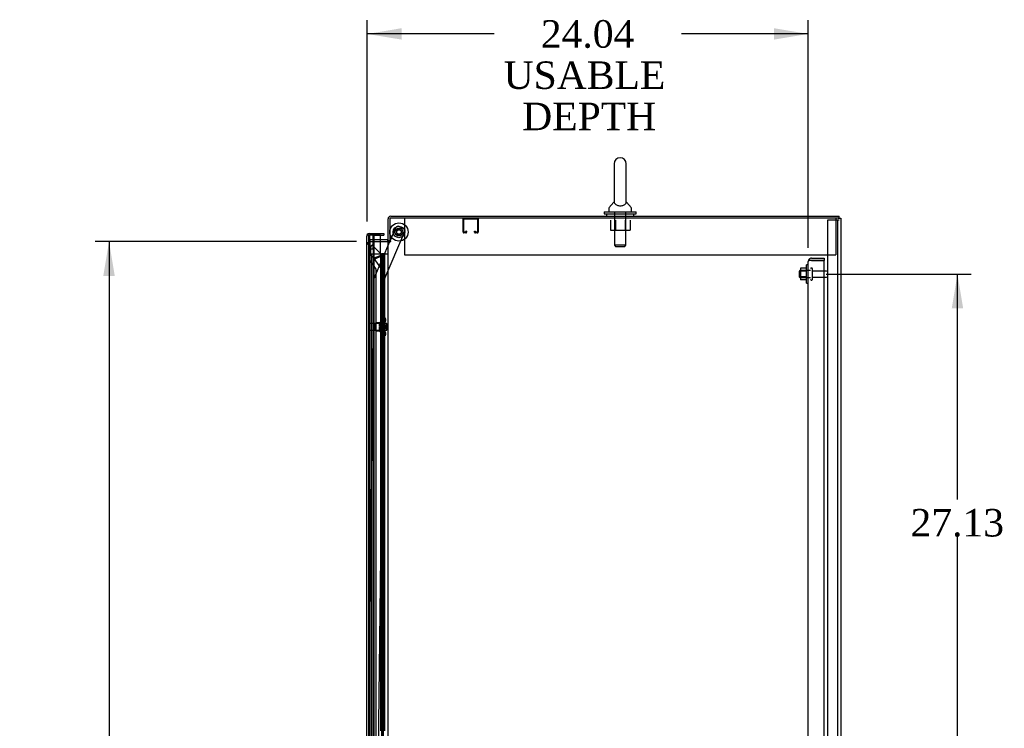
# Model space of a CAD drawing. Header units: inches. Extents: x 1 to 359, y -2 to 239.
# Tile 10 of 18: x 151 to 204, y 115 to 153. Entities that reach past the tile are written whole.
import ezdxf
from ezdxf.enums import TextEntityAlignment as Align
from ezdxf.lldxf.tags import DXFTag

# ---------------------------------------------------------------- set-up
doc = ezdxf.new("R2010")
doc.units = ezdxf.units.IN
doc.header["$MEASUREMENT"] = 0
for name, color, linetype in [('COM41309', 7, 'Continuous'), ('COM43132', 7, 'Continuous'), ('COM50799-2', 7, 'Continuous'), ('COM52909', 7, 'Continuous'), ('COM54578-56', 7, 'Continuous'), ('COM55702-58', 7, 'Continuous'), ('COM56694-2', 7, 'Continuous'), ('COM70839-2', 7, 'Continuous'), ('COM71155-13', 7, 'Continuous'), ('COM71162-14', 7, 'Continuous'), ('Default', 7, 'Continuous'), ('GSK11033', 7, 'Continuous'), ('NTS166105', 7, 'Continuous'), ('NTS166905', 7, 'Continuous'), ('NTS18147', 7, 'Continuous'), ('ROL87452', 7, 'Continuous'), ('RVT17786', 7, 'Continuous'), ('SCS00680', 7, 'Continuous'), ('STD26094', 7, 'Continuous'), ('STD26265', 7, 'Continuous'), ('WAF25059', 7, 'Continuous'), ('WAF25362', 7, 'Continuous'), ('WAF25376', 7, 'Continuous'), ('WAM254785', 7, 'Continuous'), ('WAM30038', 7, 'Continuous')]:
    doc.layers.add(name, color=color, linetype=linetype)
doc.styles.add('SEACAD_Times_New_Roman', font='times.ttf')
tags = doc.linetypes.add('HIDDEN2', pattern=[0.1875, 0.125, -0.0625]).pattern_tags.tags
tags[6:7] = [DXFTag(74, 4), DXFTag(75, 0), DXFTag(340, '0'), DXFTag(46, 0.0), DXFTag(50, 0.0), DXFTag(44, 0.0), DXFTag(45, 0.0)]
tags[4:5] = [DXFTag(74, 4), DXFTag(75, 0), DXFTag(340, '0'), DXFTag(46, 0.0), DXFTag(50, 0.0), DXFTag(44, 0.0), DXFTag(45, 0.0)]
doc.dimstyles.new('HAMMOND_(STH_-_300x200)', dxfattribs={"dimtxt": 1.5, "dimasz": 1.875, "dimexe": 0.75, "dimexo": 0.75, "dimgap": 0.375, "dimtad": 0, "dimtih": 1, "dimtoh": 1, "dimzin": 0, "dimdsep": 46, "dimtxsty": 'SEACAD_Times_New_Roman', "dimblk1": '_SE_FILLED', "dimblk2": '_SE_FILLED', "dimsah": 1, "dimcen": 0.75, "dimadec": 0, "dimazin": 0, "dimtfac": 0.8, "dimtofl": 0, "dimtmove": 0, "dimatfit": 3, "dimfxl": 1, "dimtolj": 1, "dimtzin": 0, "dimarcsym": 0})

# ---------------------------------------------------------------- blocks, each defined once
blk = doc.blocks.new('SE2')
at = {"layer": 'COM41309', "color": 7, "linetype": 'HIDDEN2'}
for p, q in [((171.666, 142.4), (171.666, 142.215)), ((195.166, 142.4), (195.166, 142.215)), ((171.666, 142.215), (171.666, 140.4)), ((195.166, 142.215), (195.166, 140.4)), ((171.666, 140.4), (195.166, 140.4))]:
    blk.add_line(p, q, dxfattribs=at)
at = {"layer": 'COM43132', "color": 7, "linetype": 'HIDDEN2'}
for p, q in [((193.77, 140.09), (193.703, 140.139)), ((193.852, 140.09), (193.703, 140.09)), ((193.852, 140.09), (193.77, 140.09)), ((193.852, 140.215), (194.542, 140.215)), ((193.852, 140.09), (193.852, 140.09)), ((193.852, 140.09), (194.542, 140.09)), ((194.542, 140.09), (193.852, 140.09)), ((194.542, 140.215), (194.542, 140.09)), ((194.542, 84.34), (194.542, 140.09)), ((193.667, 84.4), (193.667, 140.03)), ((193.667, 140.03), (193.667, 140.03)), ((193.667, 140.03), (193.667, 140.03)), ((193.667, 140.03), (193.667, 140.03))]:
    blk.add_line(p, q, dxfattribs=at)
for start, end in [(143.806, 179.8792), (90, 143.806), (179.9411, 180)]:
    blk.add_arc((193.852, 140.03), 0.185, start, end, dxfattribs=at)
blk.add_open_spline([(193.703, 140.09), (193.691, 140.08), (193.682, 140.07), (193.673, 140.055), (193.671, 140.05), (193.668, 140.04), (193.667, 140.035), (193.667, 140.03)], degree=3, knots=[0, 0, 0, 0, 0.5, 0.5, 0.75, 0.75, 1, 1, 1, 1], dxfattribs=at)
at = {"layer": 'COM50799-2', "color": 7, "linetype": 'HIDDEN2'}
for p, q in [((169.696, 141.041), (169.601, 141.041)), ((169.805, 140.855), (169.853, 140.902)), ((169.822, 140.37), (169.822, 140.79)), ((169.853, 140.902), (169.882, 140.932)), ((169.882, 140.932), (170.404, 140.41)), ((169.989, 140.203), (169.822, 140.37)), ((170.286, 140.326), (169.989, 140.203)), ((170.006, 140.162), (170.303, 140.285)), ((170.006, 84.703), (170.006, 140.162)), ((170.303, 140.33), (170.303, 140.309)), ((170.327, 140.333), (170.374, 140.381)), ((170.337, 140.309), (170.404, 140.309)), ((170.404, 140.41), (170.374, 140.381)), ((170.404, 140.309), (170.446, 140.309)), ((170.446, 140.309), (170.446, 85.528))]:
    blk.add_line(p, q, dxfattribs=at)
at = {"layer": 'COM50799-2', "color": 7, "linetype": 'Continuous'}
for start, end in [(160.1967, 180), (142.4964, 157.5757)]:
    blk.add_arc((169.744, 141.415), 0.143, start, end, dxfattribs=at)
at = {"layer": 'COM50799-2', "color": 7, "linetype": 'HIDDEN2'}
for centre, radius, start, end in [((169.366, 140.707), 0.463, 10.3144, 18.5806), ((169.049, 141.063), 0.819, 340.5538, 348.6959), ((171.069, 139.16), 1.404, 119.6263, 123.8656), ((170.032, 141.663), 1.404, 281.1344, 285.3737), ((170.303, 140.309), 0.048, 0, 45), ((170.303, 140.309), 0.143, 0, 45)]:
    blk.add_arc(centre, radius, start, end, dxfattribs=at)
for points, knots in [([(169.724, 140.936), (169.707, 140.944), (169.691, 140.953), (169.661, 140.971), (169.647, 140.979), (169.625, 140.997), (169.616, 141.006), (169.604, 141.023), (169.601, 141.032), (169.601, 141.041)], [0, 0, 0, 0, 0.25, 0.25, 0.5, 0.5, 0.75, 0.75, 1, 1, 1, 1]), ([(169.76, 140.9), (169.756, 140.906), (169.753, 140.912), (169.745, 140.924), (169.741, 140.93), (169.734, 140.941), (169.73, 140.947), (169.723, 140.959), (169.719, 140.965), (169.71, 140.982), (169.705, 140.994), (169.7, 141.011), (169.698, 141.017), (169.696, 141.029), (169.696, 141.035), (169.696, 141.041)], [0, 0, 0, 0, 0.125, 0.125, 0.25, 0.25, 0.375, 0.375, 0.5, 0.5, 0.75, 0.75, 0.875, 0.875, 1, 1, 1, 1])]:
    blk.add_open_spline(points, degree=3, knots=knots, dxfattribs=at)
at = {"layer": 'COM52909', "color": 7, "linetype": 'HIDDEN2'}
for p, q in [((174.856, 141.63), (174.856, 142.357)), ((174.896, 141.63), (174.896, 142.357)), ((174.899, 142.36), (175.626, 142.36)), ((175.629, 142.357), (175.629, 141.63)), ((175.669, 142.357), (175.669, 141.63)), ((175.001, 141.627), (174.899, 141.627)), ((175.001, 141.587), (174.899, 141.587)), ((175.004, 141.681), (175.004, 141.63)), ((175.044, 141.681), (175.004, 141.681)), ((175.044, 141.681), (175.044, 141.63)), ((175.481, 141.63), (175.481, 141.681)), ((175.481, 141.681), (175.521, 141.681)), ((175.521, 141.63), (175.521, 141.681)), ((175.626, 141.627), (175.524, 141.627)), ((175.626, 141.587), (175.524, 141.587))]:
    blk.add_line(p, q, dxfattribs=at)
for centre, radius, start, end in [((174.899, 142.357), 0.043, 90, 180), ((174.899, 142.357), 0.003, 90, 180), ((175.626, 142.357), 0.043, 0, 90), ((175.626, 142.357), 0.003, 0, 90), ((174.899, 141.63), 0.043, 180, 270), ((174.899, 141.63), 0.003, 180, 270), ((175.001, 141.63), 0.003, 270, 0), ((175.001, 141.63), 0.043, 270, 0), ((175.524, 141.63), 0.043, 180, 270), ((175.524, 141.63), 0.003, 180, 270), ((175.626, 141.63), 0.003, 270, 0), ((175.626, 141.63), 0.043, 270, 0)]:
    blk.add_arc(centre, radius, start, end, dxfattribs=at)
at = {"layer": 'COM54578-56', "color": 7, "linetype": 'HIDDEN2'}
for p, q in [((170.346, 140.433), (169.858, 140.433)), ((169.858, 140.433), (169.858, 84.433)), ((170.4, 140.442), (170.4, 140.468)), ((170.4, 140.468), (170.45, 140.468)), ((170.45, 140.442), (170.4, 140.442)), ((170.413, 140.442), (170.413, 140.433)), ((170.413, 140.433), (170.413, 84.433)), ((170.45, 140.468), (170.475, 140.468)), ((170.45, 140.442), (170.475, 140.442)), ((170.463, 139.433), (170.463, 140.433)), ((170.475, 140.468), (170.525, 140.468)), ((170.525, 140.442), (170.475, 140.442)), ((170.504, 139.433), (170.504, 140.433)), ((170.513, 140.433), (170.513, 140.442)), ((170.513, 84.433), (170.513, 140.433)), ((170.525, 140.468), (170.525, 140.442)), ((170.58, 139.433), (170.58, 140.433)), ((170.452, 138.433), (170.452, 139.433)), ((170.549, 139.433), (170.58, 139.433)), ((170.575, 139.433), (170.575, 138.433)), ((170.58, 138.433), (170.58, 139.433)), ((170.463, 137.433), (170.463, 138.433)), ((170.504, 137.433), (170.504, 138.433)), ((170.549, 138.433), (170.58, 138.433)), ((170.58, 137.433), (170.58, 138.433)), ((170.452, 136.433), (170.452, 137.433)), ((170.549, 137.433), (170.58, 137.433)), ((170.575, 137.433), (170.575, 136.433)), ((170.58, 136.433), (170.58, 137.433)), ((170.463, 135.433), (170.463, 136.433)), ((170.504, 135.433), (170.504, 136.433)), ((170.549, 136.433), (170.58, 136.433)), ((170.58, 135.433), (170.58, 136.433)), ((170.452, 134.433), (170.452, 135.433)), ((170.549, 135.433), (170.58, 135.433)), ((170.575, 135.433), (170.575, 134.433)), ((170.58, 134.433), (170.58, 135.433)), ((170.463, 133.433), (170.463, 134.433)), ((170.504, 133.433), (170.504, 134.433)), ((170.549, 134.433), (170.58, 134.433)), ((170.58, 133.433), (170.58, 134.433)), ((170.452, 132.433), (170.452, 133.433)), ((170.549, 133.433), (170.58, 133.433)), ((170.575, 133.433), (170.575, 132.433)), ((170.58, 132.433), (170.58, 133.433)), ((170.463, 131.433), (170.463, 132.433)), ((170.504, 131.433), (170.504, 132.433)), ((170.549, 132.433), (170.58, 132.433)), ((170.58, 131.433), (170.58, 132.433)), ((170.452, 130.433), (170.452, 131.433)), ((170.549, 131.433), (170.58, 131.433)), ((170.575, 131.433), (170.575, 130.433)), ((170.58, 130.433), (170.58, 131.433)), ((170.463, 129.433), (170.463, 130.433)), ((170.504, 129.433), (170.504, 130.433)), ((170.549, 130.433), (170.58, 130.433)), ((170.58, 129.433), (170.58, 130.433)), ((170.452, 128.433), (170.452, 129.433)), ((170.549, 129.433), (170.58, 129.433)), ((170.575, 129.433), (170.575, 128.433)), ((170.58, 128.433), (170.58, 129.433)), ((170.463, 127.433), (170.463, 128.433)), ((170.504, 127.433), (170.504, 128.433)), ((170.549, 128.433), (170.58, 128.433)), ((170.58, 127.433), (170.58, 128.433)), ((170.452, 126.433), (170.452, 127.433)), ((170.549, 127.433), (170.58, 127.433)), ((170.575, 127.433), (170.575, 126.433)), ((170.58, 126.433), (170.58, 127.433)), ((170.463, 125.433), (170.463, 126.433)), ((170.504, 125.433), (170.504, 126.433)), ((170.549, 126.433), (170.58, 126.433)), ((170.58, 125.433), (170.58, 126.433)), ((170.452, 124.433), (170.452, 125.433)), ((170.549, 125.433), (170.58, 125.433)), ((170.575, 125.433), (170.575, 124.433)), ((170.58, 124.433), (170.58, 125.433)), ((170.463, 123.433), (170.463, 124.433)), ((170.504, 123.433), (170.504, 124.433)), ((170.549, 124.433), (170.58, 124.433)), ((170.58, 123.433), (170.58, 124.433)), ((170.452, 122.433), (170.452, 123.433)), ((170.549, 123.433), (170.58, 123.433)), ((170.575, 123.433), (170.575, 122.433)), ((170.58, 122.433), (170.58, 123.433)), ((170.463, 121.433), (170.463, 122.433)), ((170.504, 121.433), (170.504, 122.433)), ((170.549, 122.433), (170.58, 122.433)), ((170.58, 121.433), (170.58, 122.433)), ((170.452, 120.433), (170.452, 121.433)), ((170.549, 121.433), (170.58, 121.433)), ((170.575, 121.433), (170.575, 120.433)), ((170.58, 120.433), (170.58, 121.433)), ((170.463, 119.433), (170.463, 120.433)), ((170.504, 119.433), (170.504, 120.433)), ((170.549, 120.433), (170.58, 120.433)), ((170.58, 119.433), (170.58, 120.433)), ((170.452, 118.433), (170.452, 119.433)), ((170.549, 119.433), (170.58, 119.433)), ((170.575, 119.433), (170.575, 118.433)), ((170.58, 118.433), (170.58, 119.433)), ((170.463, 117.433), (170.463, 118.433)), ((170.504, 117.433), (170.504, 118.433)), ((170.549, 118.433), (170.58, 118.433)), ((170.58, 117.433), (170.58, 118.433)), ((170.452, 116.433), (170.452, 117.433)), ((170.549, 117.433), (170.58, 117.433)), ((170.575, 117.433), (170.575, 116.433)), ((170.58, 116.433), (170.58, 117.433)), ((170.463, 115.433), (170.463, 116.433)), ((170.504, 115.433), (170.504, 116.433)), ((170.549, 116.433), (170.58, 116.433)), ((170.58, 115.433), (170.58, 116.433)), ((170.452, 114.433), (170.452, 115.433)), ((170.549, 115.433), (170.58, 115.433)), ((170.575, 115.433), (170.575, 114.433)), ((170.58, 114.433), (170.58, 115.433))]:
    blk.add_line(p, q, dxfattribs=at)
at = {"layer": 'COM54578-56', "color": 7, "linetype": 'Continuous'}
for p, q in [((170.549, 140.433), (170.346, 140.433)), ((170.346, 140.433), (170.346, 139.433)), ((170.761, 140.433), (170.549, 140.433)), ((170.549, 140.433), (170.549, 139.433)), ((170.346, 139.433), (170.549, 139.433)), ((170.346, 139.433), (170.549, 139.433)), ((170.346, 139.433), (170.346, 138.433)), ((170.549, 139.433), (170.549, 138.433)), ((170.346, 138.433), (170.346, 137.433)), ((170.346, 138.433), (170.549, 138.433)), ((170.346, 138.433), (170.549, 138.433)), ((170.549, 138.433), (170.549, 137.433)), ((170.346, 137.433), (170.549, 137.433)), ((170.346, 137.433), (170.549, 137.433)), ((170.346, 137.433), (170.346, 136.433)), ((170.549, 137.433), (170.549, 136.433)), ((170.346, 136.433), (170.346, 135.433)), ((170.346, 136.433), (170.549, 136.433)), ((170.346, 136.433), (170.549, 136.433)), ((170.549, 136.433), (170.549, 135.433)), ((170.346, 135.433), (170.549, 135.433)), ((170.346, 135.433), (170.549, 135.433)), ((170.346, 135.433), (170.346, 134.433)), ((170.549, 135.433), (170.549, 134.433)), ((170.346, 134.433), (170.346, 133.433)), ((170.346, 134.433), (170.549, 134.433)), ((170.346, 134.433), (170.549, 134.433)), ((170.549, 134.433), (170.549, 133.433)), ((170.346, 133.433), (170.549, 133.433)), ((170.346, 133.433), (170.549, 133.433)), ((170.346, 133.433), (170.346, 132.433)), ((170.549, 133.433), (170.549, 132.433)), ((170.346, 132.433), (170.346, 131.433)), ((170.346, 132.433), (170.549, 132.433)), ((170.346, 132.433), (170.549, 132.433)), ((170.549, 132.433), (170.549, 131.433)), ((170.346, 131.433), (170.549, 131.433)), ((170.346, 131.433), (170.549, 131.433)), ((170.346, 131.433), (170.346, 130.433)), ((170.549, 131.433), (170.549, 130.433)), ((170.346, 130.433), (170.346, 129.433)), ((170.346, 130.433), (170.549, 130.433)), ((170.346, 130.433), (170.549, 130.433)), ((170.549, 130.433), (170.549, 129.433)), ((170.346, 129.433), (170.549, 129.433)), ((170.346, 129.433), (170.549, 129.433)), ((170.346, 129.433), (170.346, 128.433)), ((170.549, 129.433), (170.549, 128.433)), ((170.346, 128.433), (170.346, 127.433)), ((170.346, 128.433), (170.549, 128.433)), ((170.346, 128.433), (170.549, 128.433)), ((170.549, 128.433), (170.549, 127.433)), ((170.346, 127.433), (170.549, 127.433)), ((170.346, 127.433), (170.549, 127.433)), ((170.346, 127.433), (170.346, 126.433)), ((170.549, 127.433), (170.549, 126.433)), ((170.346, 126.433), (170.346, 125.433)), ((170.346, 126.433), (170.549, 126.433)), ((170.346, 126.433), (170.549, 126.433)), ((170.549, 126.433), (170.549, 125.433)), ((170.346, 125.433), (170.549, 125.433)), ((170.346, 125.433), (170.549, 125.433)), ((170.346, 125.433), (170.346, 124.433)), ((170.549, 125.433), (170.549, 124.433)), ((170.346, 124.433), (170.346, 123.433)), ((170.346, 124.433), (170.549, 124.433)), ((170.346, 124.433), (170.549, 124.433)), ((170.549, 124.433), (170.549, 123.433)), ((170.346, 123.433), (170.549, 123.433)), ((170.346, 123.433), (170.549, 123.433)), ((170.346, 123.433), (170.346, 122.433)), ((170.549, 123.433), (170.549, 122.433)), ((170.346, 122.433), (170.346, 121.433)), ((170.346, 122.433), (170.549, 122.433)), ((170.346, 122.433), (170.549, 122.433)), ((170.549, 122.433), (170.549, 121.433)), ((170.346, 121.433), (170.549, 121.433)), ((170.346, 121.433), (170.549, 121.433)), ((170.346, 121.433), (170.346, 120.433)), ((170.549, 121.433), (170.549, 120.433)), ((170.346, 120.433), (170.346, 119.433)), ((170.346, 120.433), (170.549, 120.433)), ((170.346, 120.433), (170.549, 120.433)), ((170.549, 120.433), (170.549, 119.433)), ((170.346, 119.433), (170.549, 119.433)), ((170.346, 119.433), (170.549, 119.433)), ((170.346, 119.433), (170.346, 118.433)), ((170.549, 119.433), (170.549, 118.433)), ((170.346, 118.433), (170.346, 117.433)), ((170.346, 118.433), (170.549, 118.433)), ((170.346, 118.433), (170.549, 118.433)), ((170.549, 118.433), (170.549, 117.433)), ((170.346, 117.433), (170.549, 117.433)), ((170.346, 117.433), (170.549, 117.433)), ((170.346, 117.433), (170.346, 116.433)), ((170.549, 117.433), (170.549, 116.433)), ((170.346, 116.433), (170.346, 115.433)), ((170.346, 116.433), (170.549, 116.433)), ((170.346, 116.433), (170.549, 116.433)), ((170.549, 116.433), (170.549, 115.433)), ((170.346, 115.433), (170.549, 115.433)), ((170.346, 115.433), (170.549, 115.433)), ((170.346, 115.433), (170.346, 114.433)), ((170.549, 115.433), (170.549, 114.433))]:
    blk.add_line(p, q, dxfattribs=at)
at = {"layer": 'COM55702-58', "color": 7, "linetype": 'HIDDEN2'}
for p, q in [((194.729, 82.547), (194.729, 142.297)), ((194.729, 142.297), (194.916, 142.297)), ((194.916, 142.297), (195.166, 142.297)), ((195.166, 142.297), (195.282, 142.297)), ((195.282, 82.547), (195.282, 142.297)), ((195.282, 142.297), (195.354, 142.297))]:
    blk.add_line(p, q, dxfattribs=at)
at = {"layer": 'COM56694-2', "color": 7, "linetype": 'Continuous'}
for p, q in [((169.601, 83.451), (169.601, 141.415)), ((169.601, 141.415), (169.601, 141.415)), ((169.601, 141.415), (169.601, 141.415)), ((169.601, 141.415), (169.601, 141.415)), ((169.681, 141.463), (169.631, 141.502)), ((169.744, 141.462), (169.631, 141.462)), ((169.744, 141.463), (169.681, 141.463)), ((169.744, 141.558), (170.538, 141.558)), ((169.744, 141.463), (169.744, 141.463)), ((170.346, 141.462), (169.744, 141.462)), ((169.946, 141.463), (170.538, 141.463)), ((170.346, 140.433), (170.346, 141.462)), ((170.538, 141.558), (170.538, 141.463))]:
    blk.add_line(p, q, dxfattribs=at)
for start, end in [(142.4964, 179.8439), (179.9238, 180), (90, 142.4964)]:
    blk.add_arc((169.744, 141.415), 0.143, start, end, dxfattribs=at)
blk.add_open_spline([(169.631, 141.462), (169.621, 141.455), (169.614, 141.447), (169.606, 141.435), (169.604, 141.431), (169.602, 141.423), (169.601, 141.419), (169.601, 141.415)], degree=3, knots=[0, 0, 0, 0, 0.5, 0.5, 0.75, 0.75, 1, 1, 1, 1], dxfattribs=at)
at = {"layer": 'COM70839-2', "color": 7, "linetype": 'HIDDEN2'}
for p, q in [((170.875, 141.15), (171.188, 141.879)), ((171.352, 141.944), (171.61, 141.834)), ((170.543, 139.027), (171.676, 141.67)), ((170.024, 139.162), (170.863, 141.12)), ((169.722, 114.563), (170.013, 139.114)), ((170.237, 113.182), (170.543, 139.027))]:
    blk.add_line(p, q, dxfattribs=at)
at = {"layer": 'COM70839-2', "color": 7, "linetype": 'Continuous'}
blk.add_line((170.863, 141.12), (170.875, 141.15), dxfattribs=at)
at = {"layer": 'COM70839-2', "color": 7, "linetype": 'HIDDEN2'}
blk.add_circle((171.356, 141.637), 0.129, dxfattribs=at)
for centre, start, end in [((171.303, 141.829), 66.8076, 156.8076), ((171.561, 141.719), 336.8076, 66.8076), ((170.138, 139.113), 156.8076, 179.3196)]:
    blk.add_arc(centre, 0.125, start, end, dxfattribs=at)
at = {"layer": 'COM71155-13', "color": 7, "linetype": 'Continuous'}
for p, q in [((195.306, 142.4), (170.856, 142.4)), ((170.856, 142.4), (170.856, 141.15)), ((195.306, 142.4), (195.449, 142.4)), ((195.449, 142.4), (195.449, 82.465)), ((170.346, 141.12), (170.713, 141.12)), ((170.761, 141.12), (170.713, 141.12)), ((170.761, 141.12), (170.904, 141.12)), ((170.761, 83.745), (170.761, 141.12)), ((170.904, 141.15), (170.856, 141.15)), ((170.904, 141.12), (170.904, 141.15))]:
    blk.add_line(p, q, dxfattribs=at)
at = {"layer": 'COM71155-13', "color": 7, "linetype": 'HIDDEN2'}
for p, q in [((169.794, 141.12), (170.346, 141.12)), ((169.794, 83.745), (169.794, 141.12))]:
    blk.add_line(p, q, dxfattribs=at)
at = {"layer": 'COM71162-14', "color": 7, "linetype": 'Continuous'}
for p, q in [((170.761, 141.15), (170.761, 142.352)), ((170.904, 142.495), (195.354, 142.495)), ((195.354, 142.4), (195.354, 142.495)), ((170.713, 141.215), (170.346, 141.215)), ((170.856, 141.15), (170.761, 141.15))]:
    blk.add_line(p, q, dxfattribs=at)
at = {"layer": 'COM71162-14', "color": 7, "linetype": 'HIDDEN2'}
for p in [(170.346, 141.215), (169.794, 141.12)]:
    blk.add_line(p, (169.794, 141.215), dxfattribs=at)
at = {"layer": 'COM71162-14', "color": 7, "linetype": 'Continuous'}
for centre, radius, start, end in [((170.904, 142.352), 0.143, 90, 180), ((170.713, 141.263), 0.048, 270, 0), ((170.713, 141.263), 0.143, 270, 307.7949)]:
    blk.add_arc(centre, radius, start, end, dxfattribs=at)
at = {"layer": 'COM71162-14', "color": 7, "linetype": 'HIDDEN2'}
blk.add_arc((170.904, 142.352), 0.048, 90, 180, dxfattribs=at)
at = {"layer": 'GSK11033', "color": 7, "linetype": 'Continuous'}
for p, q in [((169.946, 141.463), (169.696, 141.463)), ((169.696, 141.463), (169.696, 141.462)), ((169.946, 141.462), (169.946, 141.463)), ((169.995, 141.463), (169.995, 141.462))]:
    blk.add_line(p, q, dxfattribs=at)
at = {"layer": 'GSK11033', "color": 7, "linetype": 'HIDDEN2'}
for p, q in [((169.696, 141.462), (169.696, 140.713)), ((169.745, 141.463), (169.745, 140.116)), ((169.946, 140.713), (169.946, 141.462)), ((169.995, 141.462), (169.995, 140.195)), ((169.696, 140.713), (169.946, 140.713)), ((169.696, 140.713), (169.946, 140.713)), ((169.696, 140.713), (169.696, 84.153)), ((169.946, 140.713), (169.946, 84.153)), ((169.745, 140.116), (170.101, 139.608)), ((169.995, 140.195), (170.351, 139.687)), ((170.101, 139.608), (170.101, 85.266))]:
    blk.add_line(p, q, dxfattribs=at)
at = {"layer": 'NTS166105', "color": 7, "linetype": 'HIDDEN2'}
for p, q in [((193.251, 139.656), (193.251, 139.494)), ((193.571, 139.656), (193.251, 139.656)), ((193.251, 139.494), (193.251, 139.185)), ((193.571, 139.494), (193.251, 139.494)), ((193.251, 139.185), (193.251, 139.024)), ((193.571, 139.185), (193.251, 139.185)), ((193.571, 139.024), (193.251, 139.024))]:
    blk.add_line(p, q, dxfattribs=at)
at = {"layer": 'NTS166905', "color": 7, "linetype": 'HIDDEN2'}
for p, q in [((182.879, 142.275), (182.879, 141.73)), ((183.153, 142.275), (183.153, 141.73)), ((183.679, 142.275), (183.679, 141.73)), ((183.951, 142.275), (183.951, 141.73)), ((182.879, 141.73), (183.153, 141.73)), ((183.153, 141.73), (183.679, 141.73)), ((183.679, 141.73), (183.951, 141.73))]:
    blk.add_line(p, q, dxfattribs=at)
at = {"layer": 'NTS18147', "color": 7, "linetype": 'HIDDEN2'}
for p, q in [((170.513, 136.958), (170.513, 136.963)), ((170.576, 136.963), (170.513, 136.963)), ((170.513, 136.958), (170.513, 136.769)), ((170.513, 136.958), (170.576, 136.958)), ((170.576, 136.958), (170.576, 136.963)), ((170.076, 136.243), (170.076, 136.683)), ((170.513, 136.683), (170.076, 136.683)), ((170.513, 136.769), (170.513, 136.651)), ((170.576, 136.769), (170.513, 136.769)), ((170.513, 136.651), (170.513, 136.274)), ((170.513, 136.651), (170.576, 136.651)), ((170.576, 136.651), (170.576, 136.769)), ((170.638, 136.809), (170.638, 136.864)), ((170.076, 136.243), (170.513, 136.243)), ((170.513, 136.274), (170.513, 136.156)), ((170.576, 136.274), (170.513, 136.274)), ((170.513, 136.156), (170.513, 135.967)), ((170.513, 136.156), (170.576, 136.156)), ((170.513, 135.967), (170.513, 135.963)), ((170.576, 135.967), (170.513, 135.967)), ((170.513, 135.963), (170.576, 135.963)), ((170.576, 136.156), (170.576, 136.274)), ((170.576, 135.967), (170.576, 135.963)), ((170.638, 136.062), (170.638, 136.116))]:
    blk.add_line(p, q, dxfattribs=at)
blk.add_arc((170.32, 136.463), 0.318, 323.6338, 36.3662, dxfattribs=at)
for centre, start_param, end_param in [((170.32, 136.864), 2.506883, 3.776302), ((170.32, 136.809), 2.506883, 3.141593), ((170.32, 136.116), 3.141593, 3.776302), ((170.32, 136.062), 2.506883, 3.776302)]:
    blk.add_ellipse(centre, major_axis=(-0.318, 0), ratio=0.5, start_param=start_param, end_param=end_param, dxfattribs=at)
at = {"layer": 'ROL87452', "color": 7, "linetype": 'HIDDEN2'}
blk.add_circle((171.356, 141.637), 0.5, dxfattribs=at)
at = {"layer": 'RVT17786', "color": 7, "linetype": 'HIDDEN2'}
for radius in [0.217, 0.125]:
    blk.add_circle((171.356, 141.637), radius, dxfattribs=at)
at = {"layer": 'SCS00680', "color": 7, "linetype": 'Continuous'}
for p, q in [((183.085, 145.354), (183.085, 143.283)), ((183.747, 143.283), (183.747, 145.354)), ((182.791, 142.908), (182.791, 142.789)), ((183.076, 143.273), (182.805, 142.947)), ((184.027, 142.947), (183.756, 143.273)), ((184.041, 142.789), (184.041, 142.908))]:
    blk.add_line(p, q, dxfattribs=at)
at = {"layer": 'SCS00680', "color": 7, "linetype": 'HIDDEN2'}
for p, q in [((183.104, 142.729), (183.104, 140.914)), ((183.728, 140.914), (183.728, 142.729)), ((183.728, 140.914), (183.104, 140.914)), ((183.104, 140.914), (183.164, 140.854)), ((183.164, 140.854), (183.668, 140.854)), ((183.668, 140.854), (183.728, 140.914))]:
    blk.add_line(p, q, dxfattribs=at)
at = {"layer": 'SCS00680', "color": 7, "linetype": 'Continuous'}
for centre, radius, start, end in [((183.416, 145.354), 0.331, 0, 180), ((182.851, 142.908), 0.06, 140.3214, 180), ((182.851, 142.789), 0.06, 180, 270), ((183.981, 142.789), 0.06, 270, 0), ((183.981, 142.908), 0.06, 0, 39.6786)]:
    blk.add_arc(centre, radius, start, end, dxfattribs=at)
blk.add_open_spline([(183.085, 143.293), (183.085, 143.287), (183.084, 143.268), (183.095, 143.221), (183.108, 143.193), (183.158, 143.14), (183.195, 143.116), (183.296, 143.08), (183.36, 143.069), (183.49, 143.071), (183.552, 143.084), (183.649, 143.122), (183.683, 143.147), (183.729, 143.2), (183.74, 143.229), (183.748, 143.272), (183.748, 143.288), (183.747, 143.293)], degree=3, knots=[0.1945927, 0.1945927, 0.1945927, 0.1945927, 0.25, 0.25, 0.3125, 0.3125, 0.375, 0.375, 0.4375, 0.4375, 0.5, 0.5, 0.5625, 0.5625, 0.625, 0.625, 0.6751575, 0.6751575, 0.6751575, 0.6751575], dxfattribs=at)
at = {"layer": 'STD26094', "color": 7, "linetype": 'HIDDEN2'}
for p, q in [((193.862, 139.665), (193.822, 139.665)), ((193.892, 139.045), (193.892, 139.635)), ((193.204, 139.528), (193.167, 139.49)), ((193.167, 139.49), (193.167, 139.19)), ((193.167, 139.19), (193.204, 139.153)), ((193.204, 139.153), (193.204, 139.528)), ((193.792, 139.528), (193.204, 139.528)), ((193.204, 139.153), (193.792, 139.153)), ((193.822, 139.015), (193.862, 139.015)), ((194.669, 139.505), (193.892, 139.505)), ((193.892, 139.175), (194.669, 139.175))]:
    blk.add_line(p, q, dxfattribs=at)
for centre, radius, start, end in [((193.822, 139.635), 0.03, 90, 180), ((193.862, 139.635), 0.03, 0, 90), ((193.822, 139.045), 0.03, 180, 270), ((193.862, 139.045), 0.03, 270, 0), ((194.669, 139.445), 0.06, 0, 90), ((194.669, 139.235), 0.06, 270, 0)]:
    blk.add_arc(centre, radius, start, end, dxfattribs=at)
at = {"layer": 'STD26265', "color": 7, "linetype": 'HIDDEN2'}
for p, q in [((169.731, 136.648), (169.696, 136.613)), ((169.731, 136.278), (169.731, 136.648)), ((170.696, 136.648), (169.731, 136.648)), ((170.696, 136.278), (170.696, 136.648)), ((169.696, 136.313), (169.731, 136.278)), ((169.731, 136.278), (170.696, 136.278))]:
    blk.add_line(p, q, dxfattribs=at)
at = {"layer": 'WAF25059', "color": 7, "linetype": 'HIDDEN2'}
for p, q in [((193.571, 138.84), (193.571, 139.84)), ((193.667, 139.84), (193.571, 139.84)), ((193.571, 138.84), (193.667, 138.84))]:
    blk.add_line(p, q, dxfattribs=at)
at = {"layer": 'WAF25362', "color": 7, "linetype": 'Continuous'}
for p, q in [((182.541, 142.729), (184.291, 142.729)), ((182.541, 142.729), (182.541, 142.62)), ((182.541, 142.62), (184.291, 142.62)), ((184.291, 142.62), (184.291, 142.729))]:
    blk.add_line(p, q, dxfattribs=at)
at = {"layer": 'WAF25376', "color": 7, "linetype": 'HIDDEN2'}
for radius in [0.315, 0.14]:
    blk.add_circle((171.356, 141.637), radius, dxfattribs=at)
at = {"layer": 'WAM254785', "color": 7, "linetype": 'Continuous'}
for p, q in [((182.666, 142.62), (182.666, 142.495)), ((184.166, 142.495), (184.166, 142.62))]:
    blk.add_line(p, q, dxfattribs=at)
at = {"layer": 'WAM30038', "color": 7, "linetype": 'HIDDEN2'}
for p, q in [((170.3, 136.636), (170.3, 136.691)), ((170.345, 136.665), (170.3, 136.636)), ((170.3, 136.612), (170.345, 136.64)), ((170.3, 136.636), (170.316, 136.624)), ((170.3, 136.48), (170.3, 136.612)), ((170.345, 136.48), (170.3, 136.48)), ((170.3, 136.314), (170.3, 136.445)), ((170.3, 136.445), (170.345, 136.445)), ((170.316, 136.624), (170.346, 136.643)), ((170.364, 136.838), (170.364, 136.088)), ((170.388, 136.838), (170.364, 136.838)), ((170.388, 136.838), (170.388, 136.088)), ((170.345, 136.285), (170.3, 136.314)), ((170.316, 136.302), (170.3, 136.289)), ((170.3, 136.234), (170.3, 136.289)), ((170.3, 136.289), (170.345, 136.26)), ((170.346, 136.283), (170.316, 136.302)), ((170.364, 136.088), (170.388, 136.088))]:
    blk.add_line(p, q, dxfattribs=at)
for centre, radius, start, end in [((169.779, 137.365), 0.85, 311.7058, 313.4493), ((170.346, 136.462), 0.0181, 1.7718, 93.073), ((170.346, 136.463), 0.0182, 267.1609, 357.9942), ((169.777, 135.557), 0.854, 46.5547, 48.2901)]:
    blk.add_arc(centre, radius, start, end, dxfattribs=at)
for points, knots in [([(170.3, 136.691), (170.313, 136.702), (170.326, 136.714), (170.339, 136.725), (170.341, 136.727), (170.343, 136.729), (170.345, 136.731)], [0, 0, 0, 0, 0.858552, 0.858552, 0.858552, 1, 1, 1, 1]), ([(170.359, 136.67), (170.358, 136.67), (170.358, 136.67), (170.354, 136.669), (170.349, 136.667), (170.345, 136.665)], [0.4389304, 0.4389304, 0.4389304, 0.4389304, 0.5, 0.5, 1, 1, 1, 1]), ([(170.345, 136.64), (170.347, 136.641), (170.349, 136.643), (170.353, 136.646), (170.355, 136.648), (170.359, 136.653), (170.361, 136.655), (170.363, 136.66), (170.364, 136.663), (170.364, 136.665)], [0, 0, 0, 0, 0.25, 0.25, 0.5, 0.5, 0.75, 0.75, 1, 1, 1, 1]), ([(170.345, 136.194), (170.343, 136.196), (170.341, 136.198), (170.339, 136.2), (170.326, 136.211), (170.313, 136.223), (170.3, 136.234)], [0, 0, 0, 0, 0.141448, 0.141448, 0.141448, 1, 1, 1, 1]), ([(170.364, 136.26), (170.364, 136.263), (170.363, 136.265), (170.361, 136.27), (170.359, 136.272), (170.354, 136.279), (170.349, 136.283), (170.345, 136.285)], [0, 0, 0, 0, 0.25, 0.25, 0.5, 0.5, 1, 1, 1, 1]), ([(170.345, 136.26), (170.347, 136.259), (170.349, 136.258), (170.353, 136.256), (170.355, 136.256), (170.358, 136.255), (170.358, 136.255), (170.359, 136.255)], [0, 0, 0, 0, 0.25, 0.25, 0.5, 0.5, 0.5626015, 0.5626015, 0.5626015, 0.5626015])]:
    blk.add_open_spline(points, degree=3, knots=knots, dxfattribs=at)
blk = doc.blocks.new('DMBLK2797')
at = {"layer": 'Default', "linetype": 'Continuous'}
for points in [[(202.114, 137.465), (201.801, 139.34), (201.489, 137.465)], [(202.114, 114.09), (201.489, 114.09), (201.801, 112.215)]]:
    blk.add_hatch(color=7, dxfattribs=at).paths.add_polyline_path(points)
at = {"layer": 'Default', "color": 7, "linetype": 'Continuous'}
for p, q in [((194.642, 139.34), (202.551, 139.34)), ((201.801, 127.053), (201.801, 139.34)), ((201.801, 112.215), (201.801, 125.028)), ((194.642, 112.215), (202.551, 112.215))]:
    blk.add_line(p, q, dxfattribs=at)
at = {"layer": 'Default', "color": 7, "linetype": 'Continuous', "style": 'SEACAD_Times_New_Roman'}
blk.add_text('27.13', height=1.5, dxfattribs=at).set_placement((199.242, 126.528), align=Align.TOP_LEFT)
blk = doc.blocks.new('_SE_FILLED')
at = {"color": 0}
blk.add_line((0, 0), (-1, 0), dxfattribs=at)
blk.add_solid([(0, 0), (-1, -0.1665), (-1, 0.1665), (0, 0)], dxfattribs=at)
blk = doc.blocks.new('DMBLK2798')
at = {"layer": 'Default', "linetype": 'Continuous'}
for points in [[(171.506, 152.755), (169.631, 152.442), (171.506, 152.13)], [(191.792, 152.755), (191.792, 152.13), (193.667, 152.442)]]:
    blk.add_hatch(color=7, dxfattribs=at).paths.add_polyline_path(points)
at = {"layer": 'Default', "color": 7, "linetype": 'Continuous'}
for p, q in [((169.631, 142.212), (169.631, 153.192)), ((193.667, 140.78), (193.667, 153.192)), ((176.538, 152.442), (169.631, 152.442)), ((193.667, 152.442), (186.759, 152.442))]:
    blk.add_line(p, q, dxfattribs=at)
at = {"layer": 'Default', "color": 7, "linetype": 'Continuous', "style": 'SEACAD_Times_New_Roman'}
for s, p in [('24.04', (179.09, 153.192)), ('USABLE ', (177.063, 150.942)), ('DEPTH', (178.076, 148.692))]:
    blk.add_text(s, height=1.5, dxfattribs=at).set_placement(p, align=Align.TOP_LEFT)
blk = doc.blocks.new('DMBLK2806')
at = {"layer": 'Default', "linetype": 'Continuous'}
for points in [[(155.239, 139.245), (155.864, 139.245), (155.552, 141.12)], [(155.239, 85.62), (155.552, 83.745), (155.864, 85.62)]]:
    blk.add_hatch(color=7, dxfattribs=at).paths.add_polyline_path(points)
at = {"layer": 'Default', "color": 7, "linetype": 'Continuous'}
for p, q in [((169.044, 141.12), (154.802, 141.12)), ((155.552, 141.12), (155.552, 113.708)), ((155.552, 106.658), (155.552, 83.745)), ((170.011, 83.745), (154.802, 83.745))]:
    blk.add_line(p, q, dxfattribs=at)
at = {"layer": 'Default', "color": 7, "linetype": 'Continuous', "style": 'SEACAD_Times_New_Roman'}
for s, p in [('57.38', (152.992, 113.183)), ('DOOR ', (152.121, 110.933)), ('OPENING', (150.682, 108.683))]:
    blk.add_text(s, height=1.5, dxfattribs=at).set_placement(p, align=Align.TOP_LEFT)

msp = doc.modelspace()

# ---------------------------------------------------------------- block references
at = {"layer": 'Default'}
msp.add_blockref('SE2', (0, 0), dxfattribs=at)

# ---------------------------------------------------------------- dimensions: what is measured, and where the dimension line sits
at = {"layer": 'Default', "color": 7, "linetype": 'Continuous'}
dim = msp.add_linear_dim(base=(169.631, 152.442), p1=(193.667, 140.03), p2=(169.631, 141.462), text='\\A1;<>\\PUSABLE \\XDEPTH', dimstyle='HAMMOND_(STH_-_300x200)', dxfattribs=at)
dim.commit()
dim.dimension.update_dxf_attribs({"geometry": 'DMBLK2798', "text_midpoint": (181.649, 152.442), "dimtype": 160})
for base, p1, p2, angle, text, picture, middle in [((155.552, 141.12), (170.713, 141.12), (170.761, 83.745), 270.0479, '\\A1;<>\\PDOOR \\XOPENING', 'DMBLK2806', (155.552, 112.433)), ((201.80136277, 112.215069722), (193.89198422, 112.215069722), (193.89198422, 139.340069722), 90, '\\A1;<>', 'DMBLK2797', (201.80136277, 125.77756926))]:
    dim = msp.add_linear_dim(base=base, p1=p1, p2=p2, angle=angle, text=text, dimstyle='HAMMOND_(STH_-_300x200)', dxfattribs=at)
    dim.commit()
    dim.dimension.update_dxf_attribs({"geometry": picture, "text_midpoint": middle, "dimtype": 161})

doc.saveas('drawing.dxf')
